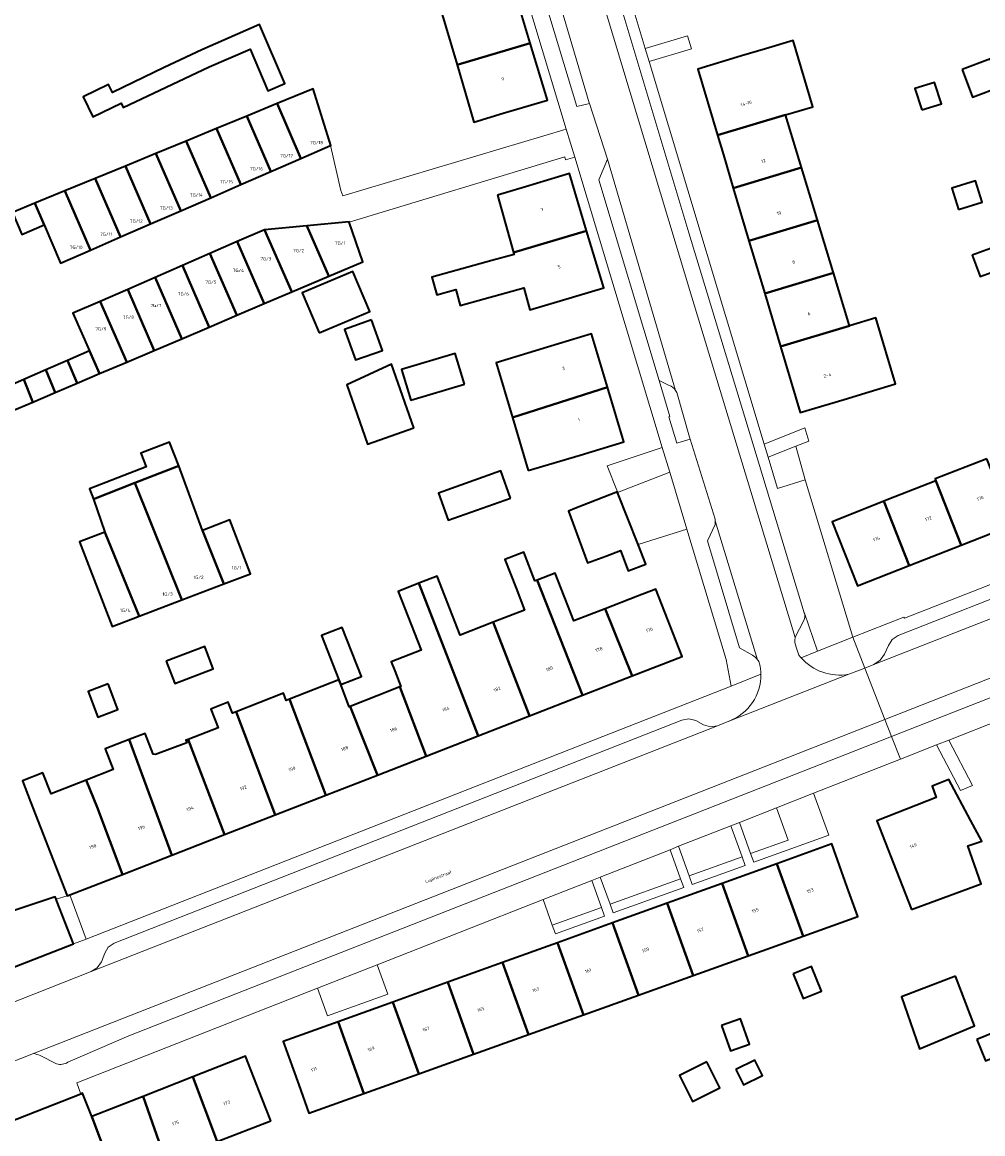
# Model space of a CAD drawing. Header units: metres. Extents: x 197700 to 204338, y 317132 to 325229.
# Tile 217 of 256: x 199874 to 199978, y 319154 to 319275. Entities that reach past the tile are written whole.
import ezdxf
from ezdxf.enums import TextEntityAlignment as Align

# ---------------------------------------------------------------- set-up
doc = ezdxf.new("R2010")
doc.units = ezdxf.units.M
for name, color, linetype, lineweight in [('B-WE-GR-BEPLANTING_CULTUUR_HEESTERS-GV', 90, 'Continuous', 18), ('B-WE-OG-BEBOUWING-GV', 7, 'Continuous', 35), ('B-WE-OG-BEBOUWING-T18', 10, 'Continuous', 18), ('B-WE-OG-TERREIN_ERF-GV', 7, 'Continuous', 18), ('B-WE-OG-TOPOGRAFIE-T18', 10, 'Continuous', 18), ('B-WE-VH-VERHARDING_ASFALT-GV', 252, 'Continuous', 18), ('B-WE-VH-VERHARDING_BETONSTRAATSTEEN-GV', 252, 'Continuous', 18), ('B-WE-VH-VERHARDING_OPEN-GV', 252, 'Continuous', 18), ('B-WE-VH-VERHARDING_TEGEL-GV', 252, 'Continuous', 18)]:
    doc.layers.add(name, color=color, linetype=linetype, lineweight=lineweight)
doc.styles.add('NLCS-ISO-M200-T18', font='NLCS-ISO.ttf', dxfattribs={"height": 0.36})

msp = doc.modelspace()

# ---------------------------------------------------------------- linework, layer by layer
at = {"layer": 'B-WE-GR-BEPLANTING_CULTUUR_HEESTERS-GV'}
for points in [[(199931, 319279.853), (199929.941, 319279.546), (199930.043, 319279.207), (199929.953, 319279.172), (199930.61, 319277.004), (199930.736, 319277.031), (199934.141, 319265.708), (199935.527, 319266.063), (199935.507, 319266.125), (199931.517, 319279.594)], [(199944.241, 319235.287), (199943.122, 319235.837), (199944.306, 319231.9), (199944.176, 319231.869), (199945.084, 319228.992), (199945.182, 319229.009), (199946.516, 319229.439)], [(199946.516, 319229.439), (199946.452, 319229.643), (199945.055, 319234.519)], [(199958.922, 319209.65), (199957.996, 319207.827), (199957.982, 319207.766)], [(199958.628, 319205.577), (199960.434, 319206.306), (199958.996, 319210.433)], [(199958.099, 319206.733), (199958.39, 319205.865)]]:
    msp.add_lwpolyline(points, dxfattribs=at)
for points in [[(199944.936, 319234.733, 0.1556798), (199944.241, 319235.287)], [(199945.055, 319234.519, 0.0432403), (199944.936, 319234.733)], [(199958.996, 319210.433, -0.2040899), (199958.922, 319209.65)], [(199957.982, 319207.766, 0.1578511), (199958.099, 319206.733)], [(199958.39, 319205.865, 0.015073), (199958.628, 319205.577)]]:
    msp.add_lwpolyline(points, format="xyb", dxfattribs=at)
at = {"layer": 'B-WE-OG-BEBOUWING-GV'}
for points in [[(199922.418, 319277.433), (199919.24, 319276.482), (199921.077, 319270.255), (199929.07, 319272.648), (199927.208, 319278.867)], [(199889.114, 319269.97), (199883.456, 319267.232), (199883.014, 319268.138), (199880.275, 319266.76), (199881.334, 319264.582), (199884.408, 319266.081), (199884.634, 319265.603), (199894.01, 319270.045), (199898.486, 319271.961), (199900.427, 319267.426), (199902.28, 319268.219), (199899.52, 319274.667), (199893.202, 319271.894)], [(199921.077, 319270.255), (199922.913, 319264.029), (199926.127, 319264.992), (199930.932, 319266.43), (199929.07, 319272.648)], [(199954.762, 319272.02), (199952.134, 319271.234), (199947.344, 319269.802), (199949.499, 319262.592), (199956.94, 319264.816), (199959.904, 319265.702), (199957.749, 319272.913)], [(199976.215, 319269.775), (199977.337, 319266.751), (199980.423, 319267.895), (199979.302, 319270.92)], [(199971.799, 319265.341), (199973.948, 319266.024), (199973.208, 319268.354), (199971.058, 319267.67)], [(199907.258, 319261.46), (199907.312, 319261.484), (199905.373, 319267.667), (199901.425, 319266.042), (199904.031, 319260.056)], [(199898.115, 319264.679), (199900.749, 319258.627), (199904.031, 319260.056), (199901.425, 319266.042)], [(199900.749, 319258.627), (199898.115, 319264.679), (199894.805, 319263.317), (199897.468, 319257.199)], [(199958.683, 319259.05), (199956.94, 319264.816), (199949.499, 319262.592), (199950.143, 319260.435), (199951.224, 319256.819)], [(199897.468, 319257.199), (199894.805, 319263.317), (199891.495, 319261.954), (199894.186, 319255.771)], [(199888.185, 319260.592), (199890.905, 319254.343), (199894.186, 319255.771), (199891.495, 319261.954)], [(199890.905, 319254.343), (199888.185, 319260.592), (199884.875, 319259.229), (199887.623, 319252.914)], [(199887.623, 319252.914), (199884.875, 319259.229), (199881.565, 319257.867), (199884.342, 319251.486)], [(199925.502, 319256.049), (199927.239, 319249.774), (199935.214, 319252.165), (199933.345, 319258.4), (199928.555, 319256.964)], [(199958.683, 319259.05), (199951.224, 319256.819), (199952.942, 319251.068), (199960.42, 319253.303)], [(199881.06, 319250.058), (199884.342, 319251.486), (199881.565, 319257.867), (199878.255, 319256.505)], [(199975.826, 319254.483), (199978.4, 319255.301), (199977.665, 319257.613), (199975.091, 319256.794)], [(199875.997, 319252.816), (199877.779, 319248.63), (199881.06, 319250.058), (199878.255, 319256.505), (199874.998, 319255.164)], [(199872.55, 319254.156), (199873.578, 319251.758), (199875.997, 319252.816), (199874.998, 319255.164)], [(199954.661, 319245.317), (199962.157, 319247.558), (199962.125, 319247.664), (199960.42, 319253.303), (199952.942, 319251.068)], [(199903.023, 319245.487), (199900.062, 319252.277), (199897.074, 319250.974), (199900.023, 319244.211)], [(199904.681, 319252.709), (199900.062, 319252.277), (199903.023, 319245.487), (199907.078, 319247.211)], [(199907.078, 319247.211), (199910.783, 319248.787), (199909.311, 319253.105), (199909.299, 319253.141), (199904.681, 319252.709)], [(199924.881, 319248.911), (199918.319, 319247.095), (199918.853, 319245.163), (199920.951, 319245.743), (199921.428, 319244.022), (199928.361, 319245.941), (199929.032, 319243.517), (199932.316, 319244.502), (199937.083, 319245.931), (199935.214, 319252.165), (199927.239, 319249.774), (199927.293, 319249.578)], [(199897.023, 319242.935), (199900.023, 319244.211), (199897.074, 319250.974), (199894.086, 319249.671)], [(199894.023, 319241.66), (199897.023, 319242.935), (199894.086, 319249.671), (199891.098, 319248.368)], [(199977.317, 319249.493), (199978.19, 319247.164), (199980.176, 319247.908), (199979.302, 319250.238)], [(199891.098, 319248.368), (199888.11, 319247.065), (199891.023, 319240.384), (199894.023, 319241.66)], [(199906.01, 319241.029), (199911.545, 319243.37), (199909.706, 319247.717), (199904.172, 319245.376)], [(199963.9, 319241.791), (199962.157, 319247.558), (199954.661, 319245.317), (199956.386, 319239.545)], [(199885.122, 319245.762), (199888.023, 319239.109), (199891.023, 319240.384), (199888.11, 319247.065)], [(199885.122, 319245.762), (199882.134, 319244.459), (199885.023, 319237.833), (199888.023, 319239.109)], [(199882.053, 319236.57), (199885.023, 319237.833), (199882.134, 319244.459), (199879.146, 319243.156), (199880.949, 319239.072)], [(199911.753, 319242.44), (199908.805, 319241.387), (199909.993, 319238.062), (199912.94, 319239.114)], [(199963.332, 319233.766), (199966.058, 319234.581), (199968.946, 319235.444), (199966.791, 319242.655), (199963.9, 319241.791), (199956.386, 319239.545), (199958.541, 319232.334)], [(199937.484, 319235.113), (199935.74, 319240.901), (199930.953, 319239.458), (199925.353, 319237.77), (199927.13, 319231.797)], [(199879.624, 319235.537), (199882.053, 319236.57), (199880.949, 319239.072), (199878.558, 319238.023)], [(199921.871, 319235.429), (199920.864, 319238.784), (199915.006, 319237.028), (199916.013, 319233.672)], [(199876.168, 319236.975), (199877.194, 319234.504), (199879.624, 319235.537), (199878.558, 319238.023)], [(199916.367, 319230.658), (199913.934, 319237.611), (199909.048, 319235.356), (199911.311, 319228.888)], [(199877.194, 319234.504), (199876.168, 319236.975), (199873.778, 319235.927), (199874.764, 319233.471)], [(199872.335, 319232.438), (199874.764, 319233.471), (199873.778, 319235.927), (199871.387, 319234.878)], [(199928.856, 319225.994), (199934.497, 319227.694), (199939.285, 319229.137), (199937.484, 319235.113), (199927.13, 319231.797)], [(199890.699, 319226.516), (199889.699, 319229.112), (199886.559, 319227.892), (199887.141, 319226.394), (199880.949, 319223.987), (199881.375, 319222.891), (199885.887, 319224.645)], [(199978.91, 319227.293), (199973.25, 319225.085), (199973.335, 319224.869), (199976.093, 319217.858), (199981.747, 319220.083)], [(199895.629, 319213.63), (199893.295, 319219.473), (199890.699, 319226.516), (199885.887, 319224.645), (199891.037, 319211.876)], [(199926.901, 319223.002), (199925.837, 319225.969), (199919.051, 319223.538), (199920.115, 319220.57)], [(199885.887, 319224.645), (199881.375, 319222.891), (199882.624, 319219.284), (199886.364, 319210.093), (199891.037, 319211.876)], [(199967.681, 319222.644), (199970.439, 319215.633), (199976.093, 319217.858), (199973.335, 319224.869), (199968.041, 319222.786)], [(199940.842, 319217.933), (199938.6, 319223.621), (199938.579, 319223.673), (199933.928, 319221.84), (199933.224, 319221.562), (199935.328, 319215.925), (199937.311, 319216.665), (199938.919, 319217.265), (199939.739, 319215.068), (199941.685, 319215.794)], [(199970.439, 319215.633), (199967.681, 319222.644), (199966.672, 319222.245), (199962.017, 319220.401), (199964.786, 319213.409)], [(199893.295, 319219.473), (199895.629, 319213.63), (199898.521, 319214.734), (199896.277, 319220.611)], [(199886.364, 319210.093), (199882.624, 319219.284), (199879.877, 319218.236), (199883.416, 319208.967), (199886.191, 319210.026)], [(199927.525, 319213.152), (199928.453, 319210.779), (199925.03, 319209.441), (199928.969, 319199.226), (199934.764, 319201.482), (199929.826, 319214.051), (199929.572, 319213.952), (199928.351, 319217.087), (199926.303, 319216.288)], [(199923.395, 319197.057), (199928.969, 319199.226), (199925.03, 319209.441), (199921.422, 319208.03), (199918.901, 319214.477), (199916.901, 319213.695)], [(199937.236, 319210.913), (199933.836, 319209.584), (199931.789, 319214.819), (199929.826, 319214.051), (199934.764, 319201.482), (199940.188, 319203.593)], [(199923.395, 319197.057), (199916.901, 319213.695), (199914.635, 319212.809), (199917.144, 319206.393), (199913.885, 319205.119), (199914.273, 319204.127), (199914.939, 319202.422), (199914.847, 319202.386), (199917.699, 319194.84)], [(199940.188, 319203.593), (199945.655, 319205.721), (199942.758, 319213.072), (199940.774, 319212.296), (199937.236, 319210.913)], [(199908.166, 319203.148), (199908.386, 319202.639), (199910.641, 319203.531), (199908.527, 319208.876), (199906.272, 319207.984)], [(199889.326, 319205.21), (199890.25, 319202.773), (199894.453, 319204.365), (199893.529, 319206.802)], [(199882.977, 319202.727), (199880.804, 319201.904), (199881.871, 319199.086), (199884.044, 319199.909)], [(199908.386, 319202.639), (199908.166, 319203.148), (199902.769, 319201.037), (199906.738, 319190.574), (199912.386, 319192.772), (199909.418, 319200.263), (199909.31, 319200.221)], [(199912.386, 319192.772), (199917.699, 319194.84), (199914.847, 319202.386), (199912.345, 319201.408), (199909.418, 319200.263)], [(199906.738, 319190.574), (199902.769, 319201.037), (199902.424, 319200.902), (199902.114, 319201.695), (199896.957, 319199.678), (199901.219, 319188.425)], [(199895.691, 319186.274), (199901.219, 319188.425), (199896.957, 319199.678), (199896.555, 319199.521), (199896.088, 319200.716), (199894.446, 319200.074), (199894.198, 319199.977), (199894.995, 319197.939), (199891.721, 319196.658)], [(199885.286, 319196.637), (199882.679, 319195.644), (199883.547, 319193.374), (199880.582, 319192.215), (199881.793, 319189.267), (199884.548, 319181.936), (199889.933, 319184.032)], [(199891.721, 319196.658), (199891.482, 319196.565), (199891.592, 319196.284), (199888.172, 319195.016), (199887.895, 319195.05), (199887.034, 319197.303), (199885.286, 319196.637), (199889.933, 319184.032), (199895.691, 319186.274)], [(199884.548, 319181.936), (199881.793, 319189.267), (199880.582, 319192.215), (199876.755, 319190.719), (199875.863, 319192.998), (199873.638, 319192.128), (199874.526, 319189.847), (199876.706, 319184.249), (199878.512, 319179.611), (199878.52, 319179.59), (199878.82, 319179.707)], [(199970.685, 319178.089), (199978.295, 319180.919), (199976.837, 319185.067), (199978.364, 319185.561), (199977.128, 319187.864), (199974.756, 319192.283), (199972.925, 319191.571), (199973.392, 319190.338), (199966.886, 319187.791), (199968.709, 319183.135)], [(199958.847, 319175.182), (199964.841, 319177.325), (199963.678, 319180.555), (199961.984, 319185.26), (199955.994, 319183.103)], [(199952.853, 319173.038), (199958.847, 319175.182), (199955.994, 319183.103), (199950.005, 319180.946)], [(199946.859, 319170.895), (199952.853, 319173.038), (199950.005, 319180.946), (199944.016, 319178.789)], [(199877.3, 319179.232), (199877.202, 319179.481), (199872.507, 319177.907), (199871.018, 319177.384), (199859.112, 319174.448), (199860.396, 319168.828), (199860.538, 319168.86), (199867.495, 319170.414), (199871.269, 319171.257), (199879.206, 319174.366), (199877.382, 319179.022)], [(199938.027, 319176.632), (199940.865, 319168.752), (199946.859, 319170.895), (199944.016, 319178.789)], [(199934.871, 319166.608), (199940.865, 319168.752), (199938.027, 319176.632), (199932.038, 319174.475)], [(199926.049, 319172.318), (199928.877, 319164.465), (199934.871, 319166.608), (199932.038, 319174.475)], [(199928.877, 319164.465), (199926.049, 319172.318), (199920.06, 319170.161), (199922.883, 319162.322)], [(199957.765, 319171.068), (199958.86, 319168.387), (199960.852, 319169.2), (199959.757, 319171.882)], [(199975.493, 319170.813), (199969.582, 319168.573), (199971.574, 319162.882), (199977.575, 319165.393)], [(199920.06, 319170.161), (199914.071, 319168.004), (199916.889, 319160.178), (199922.883, 319162.322)], [(199910.895, 319158.035), (199916.889, 319160.178), (199914.071, 319168.004), (199908.082, 319165.847)], [(199949.958, 319165.445), (199950.928, 319162.673), (199952.993, 319163.396), (199952.023, 319166.168)], [(199910.895, 319158.035), (199908.082, 319165.847), (199902.093, 319163.691), (199903.788, 319158.987), (199904.903, 319155.892)], [(199977.814, 319163.916), (199978.758, 319161.604), (199981.693, 319162.802), (199980.749, 319165.114)], [(199900.756, 319155.047), (199899.816, 319157.443), (199897.989, 319162.098), (199892.216, 319159.832), (199894.875, 319152.785)], [(199948.345, 319161.475), (199945.359, 319159.982), (199946.768, 319157.164), (199949.754, 319158.657)], [(199951.515, 319160.645), (199952.339, 319158.955), (199954.42, 319159.971), (199953.595, 319161.661)], [(199892.216, 319159.832), (199886.806, 319157.708), (199889.29, 319150.637), (199889.576, 319150.747), (199893.536, 319152.27), (199894.875, 319152.785)], [(199867.54, 319137.083), (199886.459, 319141.365), (199883.94, 319148.311), (199883.102, 319150.45), (199881.21, 319155.511), (199880.197, 319158.046), (199880.003, 319157.97), (199864.216, 319151.762), (199865.548, 319145.88), (199866.911, 319139.863)], [(199883.102, 319150.45), (199883.94, 319148.311), (199886.459, 319141.365), (199889.369, 319142.024), (199887.284, 319147.453), (199890.385, 319148.644), (199889.576, 319150.747), (199889.29, 319150.637), (199886.806, 319157.708), (199881.21, 319155.511)]]:
    msp.add_lwpolyline(points, close=True, dxfattribs=at)
at = {"layer": 'B-WE-OG-TERREIN_ERF-GV'}
for points in [[(199872.55, 319254.156), (199874.998, 319255.164), (199878.255, 319256.505), (199881.565, 319257.867), (199884.875, 319259.229), (199888.185, 319260.592), (199891.495, 319261.954), (199894.805, 319263.317), (199898.115, 319264.679), (199901.425, 319266.042), (199905.373, 319267.667), (199907.312, 319261.484), (199907.258, 319261.46), (199908.381, 319256.547), (199908.594, 319255.975), (199933.004, 319263.245), (199916.129, 319319.192)], [(199939.318, 319279.737), (199941.626, 319272.062), (199946.244, 319273.447), (199946.676, 319272.01), (199942.058, 319270.626), (199954.612, 319228.889), (199959.04, 319230.661), (199959.472, 319229.217), (199958.053, 319228.65), (199959.083, 319224.979), (199964.263, 319207.8), (199969.862, 319209.984), (199969.907, 319209.874), (199986.84, 319216.519)], [(199904.681, 319252.709), (199909.299, 319253.141), (199909.311, 319253.105), (199932.828, 319260.234), (199932.919, 319259.903), (199933.919, 319260.21), (199933.004, 319263.245), (199908.594, 319255.975), (199908.381, 319256.547), (199907.258, 319261.46), (199904.031, 319260.056), (199900.749, 319258.627), (199897.468, 319257.199), (199894.186, 319255.771), (199890.905, 319254.343), (199887.623, 319252.914), (199884.342, 319251.486), (199881.06, 319250.058), (199877.779, 319248.63), (199875.997, 319252.816), (199873.578, 319251.758)], [(199872.507, 319177.907), (199877.202, 319179.481), (199877.3, 319179.232), (199878.512, 319179.611), (199876.706, 319184.249), (199874.526, 319189.847), (199873.638, 319192.128), (199875.863, 319192.998), (199876.755, 319190.719), (199880.582, 319192.215), (199883.547, 319193.374), (199882.679, 319195.644), (199885.286, 319196.637), (199887.034, 319197.303), (199887.895, 319195.05), (199888.172, 319195.016), (199891.592, 319196.284), (199891.482, 319196.565), (199891.721, 319196.658), (199894.995, 319197.939), (199894.198, 319199.977), (199894.446, 319200.074), (199896.088, 319200.716), (199896.555, 319199.521), (199896.957, 319199.678), (199902.114, 319201.695), (199902.424, 319200.902), (199902.769, 319201.037), (199908.166, 319203.148), (199906.272, 319207.984), (199908.527, 319208.876), (199910.641, 319203.531), (199908.386, 319202.639), (199909.31, 319200.221), (199909.418, 319200.263), (199912.345, 319201.408), (199914.847, 319202.386), (199914.939, 319202.422), (199914.273, 319204.127), (199913.885, 319205.119), (199917.144, 319206.393), (199914.635, 319212.809), (199916.901, 319213.695), (199918.901, 319214.477), (199921.422, 319208.03), (199925.03, 319209.441), (199928.453, 319210.779), (199927.525, 319213.152), (199926.303, 319216.288), (199928.351, 319217.087), (199929.572, 319213.952), (199929.826, 319214.051), (199931.789, 319214.819), (199933.836, 319209.584), (199937.236, 319210.913), (199940.774, 319212.296), (199942.758, 319213.072), (199945.655, 319205.721), (199940.188, 319203.593), (199934.764, 319201.482), (199928.969, 319199.226), (199923.395, 319197.057), (199917.699, 319194.84), (199912.386, 319192.772), (199906.738, 319190.574), (199901.219, 319188.425), (199895.691, 319186.274), (199889.933, 319184.032), (199884.548, 319181.936), (199878.82, 319179.707), (199880.589, 319174.882), (199882.642, 319175.649), (199951.011, 319202.469), (199950.454, 319205.39), (199946.164, 319219.612), (199940.842, 319217.933), (199941.685, 319215.794), (199939.739, 319215.068), (199938.919, 319217.265), (199937.311, 319216.665), (199935.328, 319215.925), (199933.224, 319221.562), (199933.928, 319221.84), (199938.579, 319223.673), (199937.456, 319226.519), (199943.476, 319228.526), (199933.919, 319260.21), (199932.919, 319259.903), (199932.828, 319260.234), (199909.311, 319253.105), (199910.783, 319248.787), (199907.078, 319247.211), (199903.023, 319245.487), (199900.023, 319244.211), (199897.023, 319242.935), (199894.023, 319241.66), (199891.023, 319240.384), (199888.023, 319239.109), (199885.023, 319237.833), (199882.053, 319236.57), (199879.624, 319235.537), (199877.194, 319234.504), (199874.764, 319233.471), (199872.335, 319232.438)], [(199871.387, 319234.878), (199873.778, 319235.927), (199876.168, 319236.975), (199878.558, 319238.023), (199880.949, 319239.072), (199879.146, 319243.156), (199882.134, 319244.459), (199885.122, 319245.762), (199888.11, 319247.065), (199891.098, 319248.368), (199894.086, 319249.671), (199897.074, 319250.974), (199900.062, 319252.277), (199904.681, 319252.709)], [(199981.747, 319220.083), (199976.093, 319217.858), (199970.439, 319215.633), (199964.786, 319213.409), (199962.017, 319220.401), (199966.672, 319222.245), (199967.681, 319222.644), (199968.041, 319222.786), (199973.335, 319224.869), (199973.25, 319225.085), (199978.91, 319227.293)], [(199980.487, 319198.84), (199974.743, 319196.583), (199977.33, 319191.63), (199976.038, 319191.075), (199973.414, 319196.061), (199969.466, 319194.51), (199959.998, 319190.789), (199961.649, 319186.202), (199953.462, 319183.254), (199953.123, 319184.195), (199951.896, 319187.605), (199950.965, 319187.239), (199952.182, 319183.856), (199952.521, 319182.915), (199946.755, 319180.838), (199946.416, 319181.779), (199945.258, 319184.996), (199944.327, 319184.63), (199945.475, 319181.44), (199945.814, 319180.499), (199938.12, 319177.728), (199937.781, 319178.669), (199936.712, 319181.638), (199935.781, 319181.272), (199936.84, 319178.331), (199937.179, 319177.39), (199931.806, 319175.455), (199931.467, 319176.396), (199930.464, 319179.182), (199912.351, 319172.064), (199913.503, 319168.863), (199906.935, 319166.498), (199905.85, 319169.51), (199879.567, 319159.181), (199880.003, 319157.97), (199880.197, 319158.046), (199881.21, 319155.511), (199886.806, 319157.708), (199892.216, 319159.832), (199897.989, 319162.098), (199899.816, 319157.443), (199900.756, 319155.047), (199894.875, 319152.785)]]:
    msp.add_lwpolyline(points, dxfattribs=at)
for points in [[(199922.913, 319264.029), (199921.077, 319270.255), (199919.24, 319276.482), (199922.418, 319277.433), (199927.208, 319278.867), (199929.07, 319272.648), (199930.932, 319266.43), (199926.127, 319264.992)], [(199884.408, 319266.081), (199881.334, 319264.582), (199880.275, 319266.76), (199883.014, 319268.138), (199883.456, 319267.232), (199889.114, 319269.97), (199893.202, 319271.894), (199899.52, 319274.667), (199902.28, 319268.219), (199900.427, 319267.426), (199898.486, 319271.961), (199894.01, 319270.045), (199884.634, 319265.603)], [(199946.676, 319272.01), (199946.244, 319273.447), (199941.626, 319272.062), (199942.058, 319270.626)], [(199956.94, 319264.816), (199958.683, 319259.05), (199960.42, 319253.303), (199962.125, 319247.664), (199962.157, 319247.558), (199963.9, 319241.791), (199966.791, 319242.655), (199968.946, 319235.444), (199966.058, 319234.581), (199963.332, 319233.766), (199958.541, 319232.334), (199956.386, 319239.545), (199954.661, 319245.317), (199952.942, 319251.068), (199951.224, 319256.819), (199950.143, 319260.435), (199949.499, 319262.592), (199947.344, 319269.802), (199952.134, 319271.234), (199954.762, 319272.02), (199957.749, 319272.913), (199959.904, 319265.702)], [(199976.215, 319269.775), (199979.302, 319270.92), (199980.423, 319267.895), (199977.337, 319266.751)], [(199971.799, 319265.341), (199971.058, 319267.67), (199973.208, 319268.354), (199973.948, 319266.024)], [(199927.239, 319249.774), (199925.502, 319256.049), (199928.555, 319256.964), (199933.345, 319258.4), (199935.214, 319252.165), (199937.083, 319245.931), (199932.316, 319244.502), (199929.032, 319243.517), (199928.361, 319245.941), (199921.428, 319244.022), (199920.951, 319245.743), (199918.853, 319245.163), (199918.319, 319247.095), (199924.881, 319248.911), (199927.293, 319249.578)], [(199975.826, 319254.483), (199975.091, 319256.794), (199977.665, 319257.613), (199978.4, 319255.301)], [(199977.317, 319249.493), (199979.302, 319250.238), (199980.176, 319247.908), (199978.19, 319247.164)], [(199906.01, 319241.029), (199904.172, 319245.376), (199909.706, 319247.717), (199911.545, 319243.37)], [(199911.753, 319242.44), (199912.94, 319239.114), (199909.993, 319238.062), (199908.805, 319241.387)], [(199934.497, 319227.694), (199928.856, 319225.994), (199927.13, 319231.797), (199925.353, 319237.77), (199930.953, 319239.458), (199935.74, 319240.901), (199937.484, 319235.113), (199939.285, 319229.137)], [(199921.871, 319235.429), (199916.013, 319233.672), (199915.006, 319237.028), (199920.864, 319238.784)], [(199916.367, 319230.658), (199911.311, 319228.888), (199909.048, 319235.356), (199913.934, 319237.611)], [(199955.045, 319227.447), (199958.053, 319228.65), (199959.472, 319229.217), (199959.04, 319230.661), (199954.612, 319228.889)], [(199893.295, 319219.473), (199896.277, 319220.611), (199898.521, 319214.734), (199895.629, 319213.63), (199891.037, 319211.876), (199886.364, 319210.093), (199886.191, 319210.026), (199883.416, 319208.967), (199879.877, 319218.236), (199882.624, 319219.284), (199881.375, 319222.891), (199880.949, 319223.987), (199887.141, 319226.394), (199886.559, 319227.892), (199889.699, 319229.112), (199890.699, 319226.516)], [(199944.296, 319225.806), (199943.476, 319228.526), (199937.456, 319226.519), (199938.579, 319223.673), (199938.6, 319223.621)], [(199926.901, 319223.002), (199920.115, 319220.57), (199919.051, 319223.538), (199925.837, 319225.969)], [(199940.842, 319217.933), (199946.164, 319219.612), (199944.296, 319225.806), (199938.6, 319223.621)], [(199889.326, 319205.21), (199893.529, 319206.802), (199894.453, 319204.365), (199890.25, 319202.773)], [(199882.977, 319202.727), (199884.044, 319199.909), (199881.871, 319199.086), (199880.804, 319201.904)], [(199973.414, 319196.061), (199976.038, 319191.075), (199977.33, 319191.63), (199974.743, 319196.583)], [(199978.364, 319185.561), (199976.837, 319185.067), (199978.295, 319180.919), (199970.685, 319178.089), (199968.709, 319183.135), (199966.886, 319187.791), (199973.392, 319190.338), (199972.925, 319191.571), (199974.756, 319192.283), (199977.128, 319187.864)], [(199959.998, 319190.789), (199955.942, 319189.195), (199957.212, 319185.667), (199953.123, 319184.195), (199953.462, 319183.254), (199961.649, 319186.202)], [(199951.896, 319187.605), (199953.123, 319184.195), (199957.212, 319185.667), (199955.942, 319189.195)], [(199945.258, 319184.996), (199946.416, 319181.779), (199952.182, 319183.856), (199950.965, 319187.239)], [(199958.847, 319175.182), (199952.853, 319173.038), (199946.859, 319170.895), (199940.865, 319168.752), (199934.871, 319166.608), (199928.877, 319164.465), (199922.883, 319162.322), (199916.889, 319160.178), (199910.895, 319158.035), (199904.903, 319155.892), (199903.788, 319158.987), (199902.093, 319163.691), (199908.082, 319165.847), (199914.071, 319168.004), (199920.06, 319170.161), (199926.049, 319172.318), (199932.038, 319174.475), (199938.027, 319176.632), (199944.016, 319178.789), (199950.005, 319180.946), (199955.994, 319183.103), (199961.984, 319185.26), (199963.678, 319180.555), (199964.841, 319177.325)], [(199945.475, 319181.44), (199944.327, 319184.63), (199936.712, 319181.638), (199937.781, 319178.669)], [(199946.416, 319181.779), (199946.755, 319180.838), (199952.521, 319182.915), (199952.182, 319183.856)], [(199931.467, 319176.396), (199936.84, 319178.331), (199935.781, 319181.272), (199930.464, 319179.182)], [(199945.475, 319181.44), (199937.781, 319178.669), (199938.12, 319177.728), (199945.814, 319180.499)], [(199878.82, 319179.707), (199878.52, 319179.59), (199878.512, 319179.611), (199877.3, 319179.232), (199877.382, 319179.022), (199879.206, 319174.366), (199880.589, 319174.882)], [(199936.84, 319178.331), (199931.467, 319176.396), (199931.806, 319175.455), (199937.179, 319177.39)], [(199912.351, 319172.064), (199905.85, 319169.51), (199906.935, 319166.498), (199913.503, 319168.863)], [(199957.765, 319171.068), (199959.757, 319171.882), (199960.852, 319169.2), (199958.86, 319168.387)], [(199975.493, 319170.813), (199977.575, 319165.393), (199971.574, 319162.882), (199969.582, 319168.573)], [(199949.958, 319165.445), (199952.023, 319166.168), (199952.993, 319163.396), (199950.928, 319162.673)], [(199977.814, 319163.916), (199980.749, 319165.114), (199981.693, 319162.802), (199978.758, 319161.604)], [(199948.345, 319161.475), (199949.754, 319158.657), (199946.768, 319157.164), (199945.359, 319159.982)], [(199951.515, 319160.645), (199953.595, 319161.661), (199954.42, 319159.971), (199952.339, 319158.955)]]:
    msp.add_lwpolyline(points, close=True, dxfattribs=at)
at = {"layer": 'B-WE-VH-VERHARDING_ASFALT-GV'}
msp.add_lwpolyline([(200020.652, 319219.609), (200018.389, 319225.112), (200000, 319217.92), (199966.585, 319204.843), (199965.575, 319204.448), (199967.766, 319198.852), (200000, 319211.499)], close=True, dxfattribs=at)
msp.add_lwpolyline([(199864.754, 319158.436), (199874.848, 319162.396), (199881.601, 319165.046), (199967.766, 319198.852), (199965.575, 319204.448), (199963.826, 319203.763), (199953.371, 319199.672), (199950.844, 319198.68), (199950.771, 319198.652), (199950.758, 319198.647), (199949.498, 319198.152), (199881.15, 319171.319), (199863.703, 319164.468)], dxfattribs=at)
at = {"layer": 'B-WE-VH-VERHARDING_BETONSTRAATSTEEN-GV'}
for points in [[(199957.982, 319207.766), (199946.711, 319244.903), (199933.924, 319287.324), (199920.438, 319332.205), (199920.386, 319332.373), (199919.73, 319334.492), (199919.626, 319334.834), (199915.319, 319333.574), (199916.704, 319329.037), (199917.954, 319324.945), (199931.517, 319279.594), (199935.507, 319266.125), (199935.527, 319266.063), (199937.503, 319259.991), (199944.936, 319234.733)], [(199920.438, 319332.205), (199933.924, 319287.324), (199946.711, 319244.903), (199957.982, 319207.766), (199957.996, 319207.827), (199958.922, 319209.65)], [(199958.996, 319210.433), (199958.978, 319210.486), (199953.118, 319229.773), (199946.362, 319251.944), (199938.965, 319276.687), (199932.45, 319298.746), (199925.949, 319320.149), (199924.281, 319325.692), (199922.826, 319330.528)], [(199937.503, 319259.991), (199936.539, 319257.732), (199943.122, 319235.837), (199944.241, 319235.287)], [(199944.936, 319234.733), (199937.503, 319259.991)], [(199945.055, 319234.519), (199946.452, 319229.643), (199946.516, 319229.439), (199949.242, 319220.686), (199949.255, 319220.5), (199953.867, 319205.356)], [(199953.867, 319205.356), (199949.255, 319220.5)], [(199949.238, 319220.098), (199948.398, 319218.313), (199951.905, 319206.649), (199953.32, 319205.84)], [(199958.39, 319205.865), (199958.099, 319206.733)], [(199950.771, 319198.652), (199950.844, 319198.68), (199953.371, 319199.672), (199963.826, 319203.763)], [(199878.59, 319161.428), (199885.257, 319164.334), (199968.494, 319196.991), (199967.766, 319198.852), (199881.601, 319165.046), (199874.848, 319162.396)], [(199875.565, 319162.169), (199877.361, 319161.245)]]:
    msp.add_lwpolyline(points, dxfattribs=at)
for points in [[(199944.241, 319235.287, -0.1556798), (199944.936, 319234.733)], [(199944.936, 319234.733, -0.0432403), (199945.055, 319234.519)], [(199949.255, 319220.5, -0.0370384), (199949.238, 319220.098)], [(199958.922, 319209.65, 0.2040899), (199958.996, 319210.433)], [(199958.099, 319206.733, -0.1578511), (199957.982, 319207.766)], [(199953.32, 319205.84, -0.1034586), (199953.867, 319205.356)], [(199953.867, 319205.356, -0.0691717), (199954.105, 319204.926)], [(199954.105, 319204.926, -0.0534047), (199954.242, 319203.789)], [(199958.628, 319205.577, -0.015073), (199958.39, 319205.865)], [(199963.826, 319203.763, -0.2609164), (199958.628, 319205.577)], [(199954.242, 319203.789, -0.3137437), (199950.771, 319198.652)], [(199874.848, 319162.396, -0.0067395), (199875.565, 319162.169)], [(199877.361, 319161.245, 0.1987031), (199878.59, 319161.428)]]:
    msp.add_lwpolyline(points, format="xyb", dxfattribs=at)
for points in [[(199966.585, 319204.843), (200000, 319217.92), (200018.389, 319225.112), (200018.711, 319225.248), (200018.069, 319225.128), (200017.33, 319225.238), (200015.594, 319225.772), (200015.024, 319225.852), (200014.463, 319225.726), (200000, 319220.067), (199969.213, 319208.012), (199968.566, 319207.566), (199968.161, 319206.893), (199967.733, 319205.955), (199967.261, 319205.293)], [(200020.652, 319219.609), (200000, 319211.499), (199967.766, 319198.852), (199968.494, 319196.991), (200019.029, 319216.817), (200019.203, 319216.9), (200019.368, 319217.001), (200020.315, 319218.786), (200020.761, 319219.429), (200021.474, 319219.95)], [(199881.15, 319171.319), (199949.498, 319198.152), (199948.736, 319198.03), (199947.993, 319198.236), (199947.125, 319198.721), (199946.369, 319198.917), (199945.603, 319198.766), (199883.63, 319174.431), (199882.995, 319174.008), (199882.613, 319173.348), (199882.265, 319172.397), (199881.806, 319171.755)]]:
    msp.add_lwpolyline(points, close=True, dxfattribs=at)
at = {"layer": 'B-WE-VH-VERHARDING_OPEN-GV'}
msp.add_lwpolyline([(199958.053, 319228.65), (199955.045, 319227.447), (199956.065, 319224.057), (199959.083, 319224.979)], close=True, dxfattribs=at)
at = {"layer": 'B-WE-VH-VERHARDING_TEGEL-GV'}
for points in [[(199954.612, 319228.889), (199942.058, 319270.626), (199941.626, 319272.062), (199939.318, 319279.737), (199943.911, 319281.207), (199943.56, 319282.374), (199942.771, 319284.997), (199941.648, 319284.66), (199939.802, 319290.86), (199940.919, 319291.154), (199940.096, 319293.89), (199939.358, 319296.346), (199934.712, 319294.963), (199929.125, 319313.987), (199928.933, 319314.804), (199928.723, 319315.699), (199930.04, 319316.125), (199929.636, 319317.201), (199928.461, 319316.795), (199922.727, 319335.925), (199920.111, 319335.048)], [(199925.949, 319320.149), (199932.45, 319298.746), (199938.965, 319276.687), (199946.362, 319251.944), (199953.118, 319229.773), (199958.978, 319210.486), (199958.996, 319210.433), (199960.434, 319206.306), (199964.263, 319207.8), (199959.083, 319224.979), (199956.065, 319224.057), (199955.045, 319227.447), (199954.612, 319228.889)], [(199916.129, 319319.192), (199933.004, 319263.245), (199933.919, 319260.21), (199943.476, 319228.526), (199944.296, 319225.806), (199946.164, 319219.612), (199950.454, 319205.39), (199951.011, 319202.469), (199954.242, 319203.789)], [(199949.255, 319220.5), (199949.242, 319220.686), (199946.516, 319229.439), (199945.182, 319229.009), (199945.084, 319228.992), (199944.176, 319231.869), (199944.306, 319231.9), (199943.122, 319235.837), (199936.539, 319257.732), (199937.503, 319259.991), (199935.527, 319266.063), (199934.141, 319265.708), (199930.736, 319277.031)], [(200024.328, 319231.337), (200021.253, 319230.056), (200013.908, 319227.141), (199991.973, 319218.534), (199986.84, 319216.519), (199969.907, 319209.874), (199969.862, 319209.984), (199964.263, 319207.8)], [(199964.263, 319207.8), (199965.575, 319204.448), (199966.585, 319204.843), (199967.261, 319205.293), (199967.733, 319205.955), (199968.161, 319206.893), (199968.566, 319207.566), (199969.213, 319208.012), (200000, 319220.067), (200014.463, 319225.726), (200015.024, 319225.852), (200015.594, 319225.772), (200017.33, 319225.238), (200018.069, 319225.128), (200018.711, 319225.248), (200019.61, 319225.629)], [(200024.277, 319221.076), (200025.143, 319218.834), (200019.368, 319217.001), (200019.203, 319216.9), (200019.029, 319216.817), (199968.494, 319196.991), (199969.466, 319194.51), (199973.414, 319196.061), (199974.743, 319196.583), (199980.487, 319198.84), (199988.39, 319201.946), (199989.381, 319202.335), (199999.593, 319206.348), (200000.512, 319206.709), (200008.302, 319209.77)], [(199953.32, 319205.84), (199951.905, 319206.649), (199948.398, 319218.313), (199949.238, 319220.098)], [(199963.826, 319203.763), (199965.575, 319204.448), (199964.263, 319207.8), (199960.434, 319206.306), (199958.628, 319205.577)], [(199954.242, 319203.789), (199951.011, 319202.469), (199882.642, 319175.649), (199880.589, 319174.882), (199879.206, 319174.366), (199871.269, 319171.257), (199867.495, 319170.414), (199868.033, 319168.895), (199862.493, 319166.704), (199861.274, 319167.01), (199861.759, 319164.315)], [(199863.703, 319164.468), (199881.15, 319171.319), (199881.806, 319171.755), (199882.265, 319172.397), (199882.613, 319173.348), (199882.995, 319174.008), (199883.63, 319174.431), (199945.603, 319198.766), (199946.369, 319198.917), (199947.125, 319198.721), (199947.993, 319198.236), (199948.736, 319198.03), (199949.498, 319198.152), (199950.758, 319198.647), (199950.771, 319198.652)], [(199863.01, 319157.269), (199864.216, 319151.762), (199880.003, 319157.97), (199879.567, 319159.181), (199905.85, 319169.51), (199912.351, 319172.064), (199930.464, 319179.182), (199935.781, 319181.272), (199936.712, 319181.638), (199944.327, 319184.63), (199945.258, 319184.996), (199950.965, 319187.239), (199951.896, 319187.605), (199955.942, 319189.195), (199959.998, 319190.789), (199969.466, 319194.51), (199968.494, 319196.991), (199885.257, 319164.334), (199878.59, 319161.428)], [(199874.848, 319162.396), (199864.754, 319158.436)], [(199877.361, 319161.245), (199875.565, 319162.169)]]:
    msp.add_lwpolyline(points, dxfattribs=at)
for points in [[(199949.238, 319220.098, 0.0370384), (199949.255, 319220.5)], [(199953.867, 319205.356, 0.1034586), (199953.32, 319205.84)], [(199954.105, 319204.926, 0.0691717), (199953.867, 319205.356)], [(199954.242, 319203.789, 0.0534047), (199954.105, 319204.926)], [(199958.628, 319205.577, 0.2609164), (199963.826, 319203.763)], [(199950.771, 319198.652, 0.3137437), (199954.242, 319203.789)], [(199875.565, 319162.169, 0.0067395), (199874.848, 319162.396)], [(199878.59, 319161.428, -0.1987031), (199877.361, 319161.245)]]:
    msp.add_lwpolyline(points, format="xyb", dxfattribs=at)

# ---------------------------------------------------------------- texts
at = {"layer": 'B-WE-OG-BEBOUWING-T18', "style": 'NLCS-ISO-M200-T18'}
for s, rotation, p in [('9', 16.6, (199926.068, 319268.729)), ('14-16', 16.6, (199952.638, 319266.058)), ('12', 16.6, (199954.512, 319259.786)), ('7', 16.6, (199930.347, 319254.471)), ('10', 16.6, (199956.213, 319254.092)), ('5', 16.6, (199932.216, 319248.237)), ('8', 16.6, (199957.81, 319248.749)), ('6', 16.6, (199959.491, 319243.125)), ('3', 16.7, (199932.695, 319237.142)), ('2-4', 16.6, (199961.5, 319236.403)), ('1', 16.7, (199934.387, 319231.528)), ('170', 21.4, (199978.175, 319222.976)), ('172', 21.4, (199972.521, 319220.751)), ('174', 21.4, (199966.867, 319218.526)), ('176', 21.2, (199942.067, 319208.617)), ('178', 21.2, (199936.57, 319206.477)), ('180', 21.2, (199931.15, 319204.367)), ('182', 21.2, (199925.439, 319202.144)), ('184', 21.2, (199919.854, 319199.971)), ('186', 21.2, (199914.137, 319197.746)), ('188', 21.2, (199908.806, 319195.671)), ('190', 21.2, (199903.056, 319193.433)), ('192', 21.2, (199897.744, 319191.365)), ('194', 21.2, (199891.928, 319189.101)), ('196', 21.2, (199886.62, 319187.035)), ('198', 21.2, (199881.314, 319184.97)), ('149', 21.3, (199970.877, 319185.058)), ('153', 19.8, (199959.618, 319180.156)), ('155', 19.8, (199953.628, 319177.999)), ('157', 19.8, (199947.639, 319175.842)), ('159', 19.8, (199941.65, 319173.685)), ('161', 19.8, (199935.383, 319171.428)), ('163', 19.8, (199929.66, 319169.367)), ('165', 19.8, (199923.67, 319167.21)), ('167', 19.8, (199917.681, 319165.053)), ('169', 19.8, (199911.692, 319162.896)), ('171', 19.8, (199905.451, 319160.649)), ('173', 21.4, (199895.935, 319156.995)), ('175', 21.4, (199890.341, 319154.799))]:
    msp.add_text(s, height=0.36, rotation=rotation, dxfattribs=at).set_placement(p, align=Align.MIDDLE)
for s, p in [('7G/18', (199905.752, 319261.786)), ('7G/17', (199902.471, 319260.358)), ('7G/16', (199899.189, 319258.93)), ('7G/15', (199895.908, 319257.501)), ('7G/14', (199892.626, 319256.073)), ('7G/13', (199889.345, 319254.645)), ('7G/12', (199886.063, 319253.217)), ('7G/11', (199882.782, 319251.788)), ('7G/1', (199908.317, 319250.825)), ('7G/10', (199879.5, 319250.36)), ('7G/2', (199903.783, 319250.004)), ('7G/3', (199900.206, 319249.111)), ('7G/4', (199897.206, 319247.836)), ('7G/5', (199894.206, 319246.56)), ('7G/6', (199891.206, 319245.284)), ('7G/7', (199888.206, 319244.009)), ('7G/8', (199885.206, 319242.733)), ('7G/9', (199882.206, 319241.457)), ('1G/1', (199897.004, 319215.396)), ('1G/2', (199892.851, 319214.352)), ('1G/3', (199889.479, 319212.523)), ('1G/4', (199884.847, 319210.755))]:
    msp.add_text(s, height=0.36, dxfattribs=at).set_placement(p, align=Align.MIDDLE)
at = {"layer": 'B-WE-OG-TOPOGRAFIE-T18', "style": 'NLCS-ISO-M200-T18'}
msp.add_text('Lupinestraat', height=0.36, rotation=21.4, dxfattribs=at).set_placement((199919.064, 319181.63), align=Align.MIDDLE)

doc.saveas('drawing.dxf')
